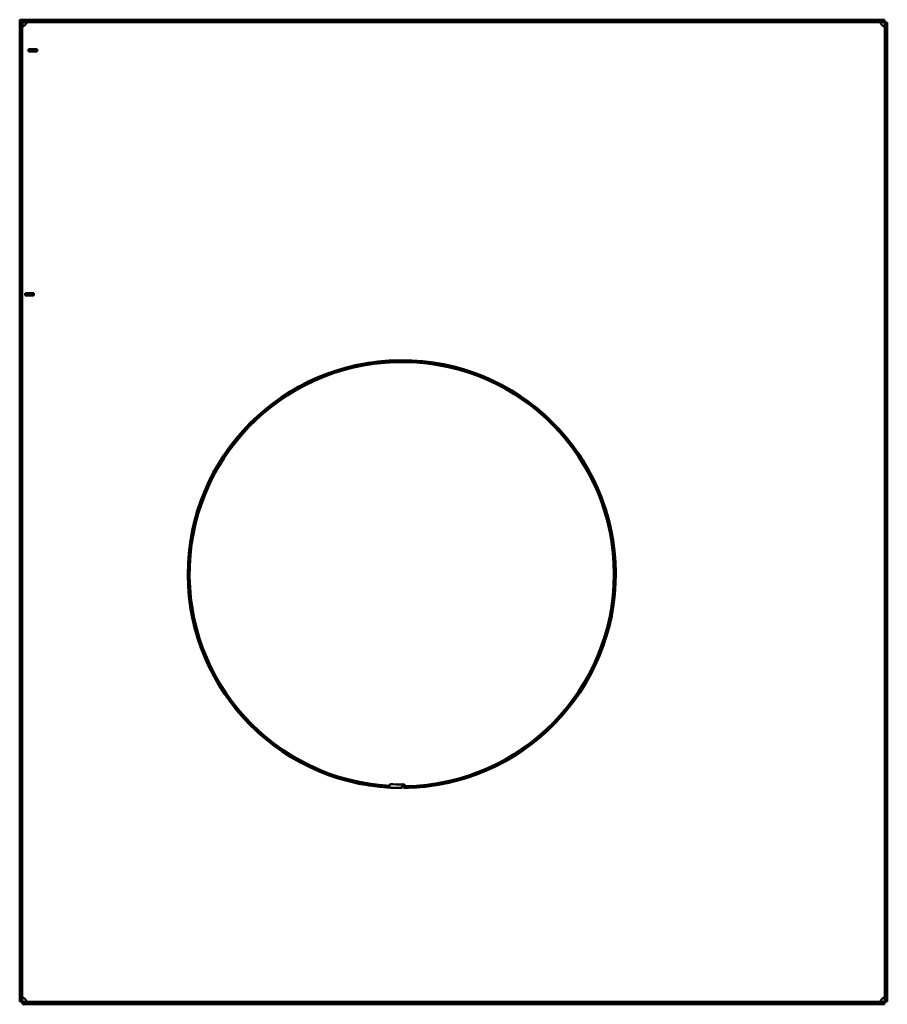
# Model space of a CAD drawing. Header units: millimetres. Extents: x 1061 to 1564, y 643 to 1214.
import ezdxf

# ---------------------------------------------------------------- set-up
doc = ezdxf.new("R2010")
doc.units = ezdxf.units.MM
doc.header["$LTSCALE"] = 6.25
doc.layers.add('Widoczne (ISO)', color=7, linetype='Continuous', lineweight=50)

msp = doc.modelspace()

# ---------------------------------------------------------------- linework, layer by layer
at = {"layer": 'Widoczne (ISO)'}
for p, q in [((1061, 1212.02), (1061, 644.23)), ((1062.5, 1212.02), (1061, 1212.02)), ((1061.04, 1213.62), (1062.54, 1213.62)), ((1061.04, 1212.02), (1061.04, 1213.62)), ((1062.5, 644.23), (1062.5, 1212.02)), ((1062.54, 1213.62), (1062.54, 1210.13)), ((1062.6, 1212.12), (1062.6, 1213.62)), ((1562.4, 1213.62), (1062.6, 1213.62)), ((1062.6, 1212.12), (1562.4, 1212.12)), ((1562.4, 1212.12), (1562.4, 1213.62)), ((1562.5, 1212.02), (1562.5, 644.23)), ((1564, 1212.02), (1562.5, 1212.02)), ((1564, 644.23), (1564, 1212.02)), ((1067.04, 1196.62), (1066.04, 1196.62)), ((1066.04, 1196.62), (1066.04, 1195.12)), ((1066.04, 1195.12), (1067.04, 1195.12)), ((1067.04, 1196.62), (1070.04, 1196.62)), ((1067.04, 1195.12), (1067.04, 1196.62)), ((1070.04, 1195.12), (1067.04, 1195.12)), ((1071.04, 1196.62), (1070.04, 1196.62)), ((1070.04, 1196.62), (1070.04, 1195.12)), ((1070.04, 1195.12), (1071.04, 1195.12)), ((1071.04, 1195.12), (1071.04, 1196.62)), ((1065.12, 1055.12), (1064.12, 1055.12)), ((1064.12, 1055.12), (1064.12, 1053.62)), ((1064.12, 1053.62), (1065.12, 1053.62)), ((1065.12, 1055.12), (1068.12, 1055.12)), ((1065.12, 1053.62), (1065.12, 1055.12)), ((1068.12, 1053.62), (1065.12, 1053.62)), ((1069.12, 1055.12), (1068.12, 1055.12)), ((1068.12, 1055.12), (1068.12, 1053.62)), ((1068.12, 1053.62), (1069.12, 1053.62)), ((1069.12, 1053.62), (1069.12, 1055.12)), ((1275.5, 770.33), (1275.5, 769.32)), ((1282.5, 768.12), (1282.5, 769.12)), ((1282.5, 768.06), (1282.5, 768.12)), ((1062.5, 644.23), (1061, 644.23)), ((1562.4, 644.13), (1062.6, 644.13)), ((1062.6, 644.13), (1062.6, 642.62)), ((1062.6, 642.62), (1562.4, 642.62)), ((1562.4, 642.62), (1562.4, 644.13)), ((1562.5, 644.23), (1564, 644.23))]:
    msp.add_line(p, q, dxfattribs=at)
for centre, radius, start, end in [((1062.3, 1212.32), 2.5, 312.7331, 317.2669), ((1562.7, 1212.32), 2.5, 222.7331, 227.2669), ((1282.5, 892.12), 124.06, 270.4885, 270), ((1282.5, 892.12), 124, 271.0817, 270), ((1282.5, 892.12), 123, 271.0385, 266.7375), ((1282.5, 892.12), 122, 266.7107, 270), ((1283.04, 768.32), 1.88, 25.9942, 106.5557), ((1283.04, 768.32), 0.968, 24.8573, 123.6821), ((1284.82, 769.15), 1, 204.8573, 271.0817), ((1062.3, 643.93), 2.5, 42.7331, 47.2669), ((1562.7, 643.93), 2.5, 132.7331, 137.2669)]:
    msp.add_arc(centre, radius, start, end, dxfattribs=at)
msp.add_ellipse((1478.82, 768.01), major_axis=(1551.89, -0.01), ratio=0.000075, start_param=1.696123, end_param=1.696966, dxfattribs=at)
for points, knots in [([(1064.14, 1212.12), (1064.19, 1212.12), (1064.25, 1212.12), (1064.34, 1212.12), (1064.39, 1212.11), (1064.49, 1212.09), (1064.56, 1212.07), (1064.66, 1212.01), (1064.69, 1211.98), (1064.76, 1211.9), (1064.79, 1211.83), (1064.81, 1211.66), (1064.8, 1211.57), (1064.74, 1211.36), (1064.69, 1211.25), (1064.59, 1211.1), (1064.56, 1211.06), (1064.48, 1210.95), (1064.42, 1210.88), (1064.33, 1210.78), (1064.29, 1210.75), (1064.22, 1210.69), (1064.18, 1210.66), (1064.14, 1210.62)], [-0.299104, -0.299104, -0.299104, -0.299104, -0.2724841, -0.2724841, -0.2470782, -0.2470782, -0.2084788, -0.2084788, -0.1872978, -0.1872978, -0.1494604, -0.1494604, -0.1122022, -0.1122022, -0.072023, -0.072023, -0.0555961, -0.0555961, -0.0293449, -0.0293449, -0.0149326, -0.0149326, 0, 0, 0, 0]), ([(1064.14, 1210.62), (1064.25, 1210.8), (1064.39, 1211.03), (1064.59, 1211.54), (1064.66, 1211.76), (1064.7, 1211.97)], [0, 0, 0, 0, 0.0618346, 0.0618346, 0.1077997, 0.1077997, 0.1077997, 0.1077997]), ([(1560.86, 1210.62), (1560.81, 1210.67), (1560.75, 1210.71), (1560.66, 1210.8), (1560.61, 1210.84), (1560.51, 1210.96), (1560.44, 1211.05), (1560.34, 1211.21), (1560.31, 1211.27), (1560.24, 1211.43), (1560.21, 1211.53), (1560.19, 1211.72), (1560.2, 1211.8), (1560.26, 1211.94), (1560.31, 1211.99), (1560.41, 1212.05), (1560.44, 1212.06), (1560.52, 1212.09), (1560.58, 1212.1), (1560.67, 1212.12), (1560.71, 1212.12), (1560.78, 1212.12), (1560.82, 1212.12), (1560.86, 1212.12)], [0, 0, 0, 0, 0.0200647, 0.0200647, 0.0392144, 0.0392144, 0.0683087, 0.0683087, 0.0842739, 0.0842739, 0.1127938, 0.1127938, 0.1408772, 0.1408772, 0.1711622, 0.1711622, 0.183544, 0.183544, 0.2033308, 0.2033308, 0.2141941, 0.2141941, 0.2254495, 0.2254495, 0.2254495, 0.2254495]), ([(1560.29, 1211.97), (1560.3, 1211.94), (1560.31, 1211.91), (1560.37, 1211.67), (1560.44, 1211.46), (1560.62, 1211.03), (1560.73, 1210.83), (1560.86, 1210.62)], [-0.1534677, -0.1534677, -0.1534677, -0.1534677, -0.1431007, -0.1431007, -0.0728206, -0.0728206, 0, 0, 0, 0]), ([(1064, 1210.49), (1063.96, 1210.43), (1063.92, 1210.38), (1063.83, 1210.28), (1063.78, 1210.24), (1063.67, 1210.13), (1063.58, 1210.06), (1063.42, 1209.96), (1063.36, 1209.93), (1063.2, 1209.86), (1063.09, 1209.83), (1062.91, 1209.82), (1062.83, 1209.83), (1062.69, 1209.89), (1062.63, 1209.94), (1062.58, 1210.03), (1062.56, 1210.06), (1062.53, 1210.14), (1062.52, 1210.2), (1062.51, 1210.3), (1062.5, 1210.33), (1062.5, 1210.41), (1062.5, 1210.45), (1062.5, 1210.49)], [0, 0, 0, 0, 0.0200647, 0.0200647, 0.0392144, 0.0392144, 0.0683087, 0.0683087, 0.0842739, 0.0842739, 0.1127938, 0.1127938, 0.1408772, 0.1408772, 0.1711622, 0.1711622, 0.183544, 0.183544, 0.2033308, 0.2033308, 0.2141941, 0.2141941, 0.2254495, 0.2254495, 0.2254495, 0.2254495]), ([(1062.66, 1209.92), (1062.69, 1209.93), (1062.72, 1209.93), (1062.95, 1209.99), (1063.17, 1210.06), (1063.59, 1210.24), (1063.8, 1210.35), (1064, 1210.49)], [-0.1534677, -0.1534677, -0.1534677, -0.1534677, -0.1431007, -0.1431007, -0.0728206, -0.0728206, 0, 0, 0, 0]), ([(1562.5, 1210.49), (1562.5, 1210.43), (1562.5, 1210.38), (1562.49, 1210.28), (1562.49, 1210.24), (1562.46, 1210.13), (1562.44, 1210.06), (1562.38, 1209.96), (1562.36, 1209.93), (1562.27, 1209.86), (1562.2, 1209.83), (1562.04, 1209.82), (1561.94, 1209.83), (1561.74, 1209.89), (1561.63, 1209.94), (1561.47, 1210.03), (1561.43, 1210.06), (1561.32, 1210.14), (1561.25, 1210.2), (1561.16, 1210.3), (1561.13, 1210.33), (1561.06, 1210.41), (1561.03, 1210.45), (1561, 1210.49)], [-0.299104, -0.299104, -0.299104, -0.299104, -0.2724841, -0.2724841, -0.2470782, -0.2470782, -0.2084788, -0.2084788, -0.1872978, -0.1872978, -0.1494604, -0.1494604, -0.1122022, -0.1122022, -0.072023, -0.072023, -0.0555961, -0.0555961, -0.0293449, -0.0293449, -0.0149326, -0.0149326, 0, 0, 0, 0]), ([(1561, 1210.49), (1561.17, 1210.37), (1561.41, 1210.24), (1561.92, 1210.04), (1562.13, 1209.97), (1562.34, 1209.92)], [0, 0, 0, 0, 0.0618346, 0.0618346, 0.1077997, 0.1077997, 0.1077997, 0.1077997]), ([(1284.58, 768.12), (1284.51, 768.15), (1284.44, 768.18), (1284.31, 768.25), (1284.25, 768.29), (1284.13, 768.39), (1284.08, 768.45), (1283.99, 768.57), (1283.95, 768.64), (1283.92, 768.71)], [0.000001, 0.000001, 0.000001, 0.000001, 0.02263341, 0.02263341, 0.04502599, 0.04502599, 0.06766287, 0.06766287, 0.09018027, 0.09018027, 0.09018027, 0.09018027]), ([(1062.5, 645.76), (1062.5, 645.82), (1062.5, 645.87), (1062.51, 645.97), (1062.51, 646.01), (1062.54, 646.12), (1062.56, 646.19), (1062.62, 646.29), (1062.64, 646.32), (1062.73, 646.39), (1062.8, 646.42), (1062.96, 646.43), (1063.06, 646.42), (1063.26, 646.36), (1063.37, 646.31), (1063.53, 646.22), (1063.57, 646.19), (1063.68, 646.11), (1063.75, 646.05), (1063.84, 645.95), (1063.87, 645.92), (1063.94, 645.84), (1063.97, 645.8), (1064, 645.76)], [-0.299104, -0.299104, -0.299104, -0.299104, -0.2724841, -0.2724841, -0.2470782, -0.2470782, -0.2084788, -0.2084788, -0.1872978, -0.1872978, -0.1494604, -0.1494604, -0.1122022, -0.1122022, -0.072023, -0.072023, -0.0555961, -0.0555961, -0.0293449, -0.0293449, -0.0149326, -0.0149326, 0, 0, 0, 0]), ([(1064, 645.76), (1063.83, 645.88), (1063.59, 646.01), (1063.08, 646.21), (1062.87, 646.28), (1062.66, 646.33)], [0, 0, 0, 0, 0.0618346, 0.0618346, 0.1077997, 0.1077997, 0.1077997, 0.1077997]), ([(1064.7, 644.28), (1064.7, 644.31), (1064.69, 644.34), (1064.63, 644.58), (1064.56, 644.79), (1064.38, 645.22), (1064.27, 645.42), (1064.14, 645.62)], [-0.1534677, -0.1534677, -0.1534677, -0.1534677, -0.1431007, -0.1431007, -0.0728206, -0.0728206, 0, 0, 0, 0]), ([(1064.14, 645.62), (1064.19, 645.58), (1064.25, 645.54), (1064.34, 645.45), (1064.39, 645.41), (1064.49, 645.29), (1064.56, 645.2), (1064.66, 645.04), (1064.69, 644.98), (1064.76, 644.82), (1064.79, 644.72), (1064.81, 644.53), (1064.8, 644.45), (1064.74, 644.31), (1064.69, 644.26), (1064.59, 644.2), (1064.56, 644.19), (1064.48, 644.16), (1064.42, 644.15), (1064.33, 644.13), (1064.29, 644.13), (1064.22, 644.13), (1064.18, 644.13), (1064.14, 644.13)], [0, 0, 0, 0, 0.0200647, 0.0200647, 0.0392144, 0.0392144, 0.0683087, 0.0683087, 0.0842739, 0.0842739, 0.1127938, 0.1127938, 0.1408772, 0.1408772, 0.1711622, 0.1711622, 0.183544, 0.183544, 0.2033308, 0.2033308, 0.2141941, 0.2141941, 0.2254495, 0.2254495, 0.2254495, 0.2254495]), ([(1560.86, 644.13), (1560.81, 644.13), (1560.75, 644.13), (1560.66, 644.13), (1560.61, 644.14), (1560.51, 644.16), (1560.44, 644.18), (1560.34, 644.24), (1560.31, 644.27), (1560.24, 644.35), (1560.21, 644.42), (1560.19, 644.59), (1560.2, 644.68), (1560.26, 644.89), (1560.31, 645), (1560.41, 645.15), (1560.44, 645.19), (1560.52, 645.3), (1560.58, 645.37), (1560.67, 645.47), (1560.71, 645.5), (1560.78, 645.56), (1560.82, 645.59), (1560.86, 645.62)], [-0.299104, -0.299104, -0.299104, -0.299104, -0.2724841, -0.2724841, -0.2470782, -0.2470782, -0.2084788, -0.2084788, -0.1872978, -0.1872978, -0.1494604, -0.1494604, -0.1122022, -0.1122022, -0.072023, -0.072023, -0.0555961, -0.0555961, -0.0293449, -0.0293449, -0.0149326, -0.0149326, 0, 0, 0, 0]), ([(1560.86, 645.62), (1560.75, 645.45), (1560.61, 645.22), (1560.41, 644.71), (1560.34, 644.49), (1560.29, 644.28)], [0, 0, 0, 0, 0.0618346, 0.0618346, 0.1077997, 0.1077997, 0.1077997, 0.1077997]), ([(1561, 645.76), (1561.04, 645.82), (1561.08, 645.87), (1561.17, 645.97), (1561.22, 646.01), (1561.33, 646.12), (1561.42, 646.19), (1561.58, 646.29), (1561.64, 646.32), (1561.8, 646.39), (1561.91, 646.42), (1562.09, 646.43), (1562.17, 646.42), (1562.31, 646.36), (1562.37, 646.31), (1562.42, 646.22), (1562.44, 646.19), (1562.47, 646.11), (1562.48, 646.05), (1562.49, 645.95), (1562.5, 645.92), (1562.5, 645.84), (1562.5, 645.8), (1562.5, 645.76)], [0, 0, 0, 0, 0.0200647, 0.0200647, 0.0392144, 0.0392144, 0.0683087, 0.0683087, 0.0842739, 0.0842739, 0.1127938, 0.1127938, 0.1408772, 0.1408772, 0.1711622, 0.1711622, 0.183544, 0.183544, 0.2033308, 0.2033308, 0.2141941, 0.2141941, 0.2254495, 0.2254495, 0.2254495, 0.2254495]), ([(1562.34, 646.33), (1562.31, 646.32), (1562.28, 646.32), (1562.05, 646.26), (1561.83, 646.19), (1561.41, 646.01), (1561.2, 645.9), (1561, 645.76)], [-0.1534677, -0.1534677, -0.1534677, -0.1534677, -0.1431007, -0.1431007, -0.0728206, -0.0728206, 0, 0, 0, 0])]:
    msp.add_open_spline(points, degree=3, knots=knots, dxfattribs=at)
msp.add_open_spline([(1283.54, 768.12), (1283.54, 768.12), (1283.55, 768.1), (1283.56, 768.07)], degree=3, dxfattribs=at)

doc.saveas('drawing.dxf')
